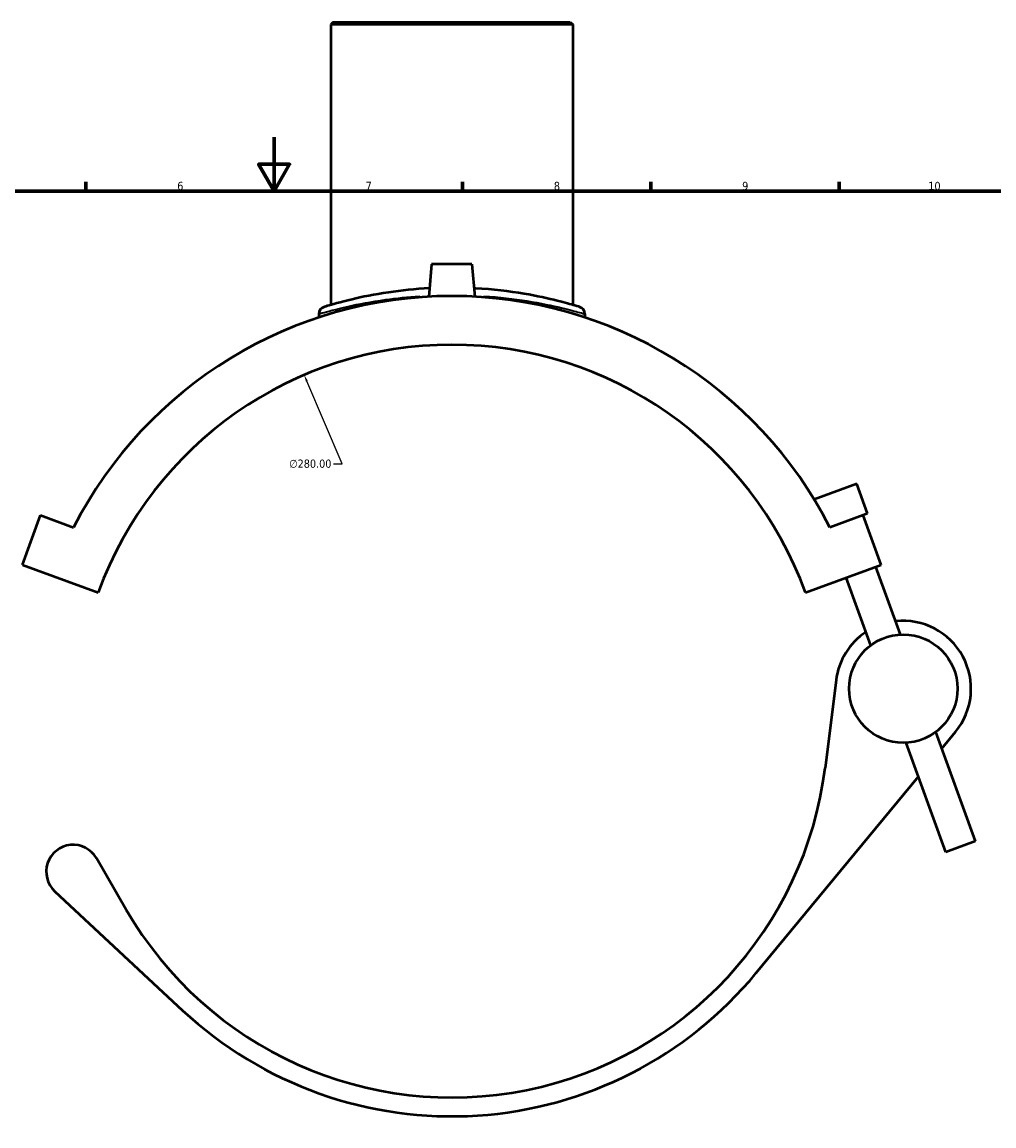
# Model space of a CAD drawing. Header units: millimetres. Extents: x -15 to 1184, y -66 to 1186.
# Tile 3 of 5: x 327 to 688, y 226 to 637. Entities that reach past the tile are written whole.
import ezdxf

# ---------------------------------------------------------------- set-up
doc = ezdxf.new("R2010")
doc.units = ezdxf.units.MM
for name, color, linetype, lineweight in [('Border (ANSI)', 7, 'Continuous', 70), ('Dimension (ANSI)', 7, 'Continuous', 25), ('Visible (ANSI)', 7, 'Continuous', 50), ('Visible Narrow (ANSI)', 7, 'Continuous', 35)]:
    doc.layers.add(name, color=color, linetype=linetype, lineweight=lineweight)
doc.styles.add('Note Text (ANSI)', font='tahoma.ttf')
doc.dimstyles.new('Default - mm (ANSI)', dxfattribs={"dimtxt": 3.048, "dimasz": 2.5, "dimexe": 3.175, "dimexo": 1.6002, "dimgap": 0.8, "dimtad": 0, "dimtoh": 1, "dimrnd": 1e-08, "dimzin": 4, "dimdsep": 46, "dimtxsty": 'Note Text (ANSI)', "dimcen": 0.09, "dimdle": 10, "dimclrd": 256, "dimclre": 256, "dimclrt": 256, "dimadec": 1, "dimazin": 1, "dimtfac": 1, "dimtofl": 0, "dimtmove": 0, "dimatfit": 3, "dimfxl": 1, "dimtolj": 1, "dimtzin": 4, "dimlwd": -1, "dimlwe": -1, "dimarcsym": 0})

# ---------------------------------------------------------------- blocks, each defined once
blk = doc.blocks.new('Borders Default Border')
at = {"layer": 'Border (ANSI)'}
for p, q in [((350.42, 574), (350.42, 577.45)), ((490.58, 574), (490.58, 577.45)), ((560.67, 574), (560.67, 577.45)), ((630.75, 574), (630.75, 577.45))]:
    blk.add_line(p, q, dxfattribs=at)
at = {"layer": 'Border (ANSI)', "flags": 128}
for points in [[(420.5, 594), (420.5, 574), (414.73, 584), (426.27, 584), (420.5, 574)], [(20, 20), (20, 574), (821, 574), (821, 20), (20, 20)]]:
    blk.add_lwpolyline(points, dxfattribs=at)
at = {"layer": 'Border (ANSI)', "attachment_point": 7, "style": 'Note Text (ANSI)'}
for s, insert, char_height in [('6', (384.49, 574.34), 3.05), ('7', (454.6, 574.4), 3.05), ('8', (524.63, 574.33), 3.05), ('9', (594.7, 574.34), 3.05), ('10', (663.96, 574.34), 3.048)]:
    blk.add_mtext(s, dxfattribs=dict(at, insert=insert, char_height=char_height))
blk = doc.blocks.new('*D8')
at = {"layer": 'Defpoints', "color": 0, "transparency": 16777216}
for p in [(431.72, 505.64), (541.58, 248.09)]:
    blk.add_point(p, dxfattribs=at)
at = {"layer": 'Dimension (ANSI)', "transparency": 16777216}
for p, q in [((445.85, 472.51), (432.7, 503.34)), ((442.63, 472.51), (445.85, 472.51))]:
    blk.add_line(p, q, dxfattribs=at)
blk.add_solid([(433.08, 503.5), (432.32, 503.18), (431.72, 505.64)], dxfattribs=at)
at = {"layer": 'Dimension (ANSI)', "transparency": 16777216, "insert": (426.15, 474.15), "char_height": 3.048, "attachment_point": 1, "style": 'Note Text (ANSI)'}
blk.add_mtext('\\A1;∅280.00', dxfattribs=at)

msp = doc.modelspace()

# ---------------------------------------------------------------- linework, layer by layer
at = {"layer": 'Visible (ANSI)'}
for p, q in [((442.55, 636.8649), (441.65, 635.9649)), ((442.55, 636.8649), (530.75, 636.8649)), ((530.75, 636.8649), (531.65, 635.9649)), ((531.65, 635.9649), (441.65, 635.9649)), ((441.65, 635.9649), (441.65, 531.6565)), ((531.65, 635.9649), (531.65, 531.6565)), ((479.15, 546.8649), (478.0886, 534.7329)), ((494.15, 546.8649), (479.15, 546.8649)), ((494.15, 546.8649), (495.2114, 534.7329)), ((437.15, 528.2981), (437.15, 527.016)), ((536.15, 528.2981), (536.15, 527.016)), ((637.3634, 465.0927), (621.5377, 459.3326)), ((641.3856, 454.0419), (637.3634, 465.0927)), ((326.9023, 435.0083), (333.6059, 453.4263)), ((333.6059, 453.4263), (345.9343, 448.9391)), ((639.6942, 453.4263), (627.3657, 448.9391)), ((641.3856, 454.0419), (639.6942, 453.4263)), ((646.3978, 435.0083), (639.6942, 453.4263)), ((326.9023, 435.0083), (355.093, 424.7477)), ((618.207, 424.7477), (646.3978, 435.0083)), ((653.5801, 409.0766), (644.4056, 434.2832)), ((642.5293, 405.0544), (633.3548, 430.2611)), ((629.645, 392.074), (625.5666, 359.4817)), ((681.5627, 332.195), (666.7707, 372.8355)), ((668.9898, 366.7388), (674.0744, 372.8909)), ((670.5119, 328.1729), (655.7199, 368.8134)), ((599.9589, 283.216), (660.3013, 356.2263)), ((681.5627, 332.195), (670.5119, 328.1729)), ((365.5045, 306.6954), (354.3942, 325.877)), ((338.9272, 313.5455), (386.4883, 269.2701))]:
    msp.add_line(p, q, dxfattribs=at)
msp.add_circle((654.65, 388.945), 20.16, dxfattribs=at)
for centre, radius, start, end in [((486.65, 376.8649), 158.1, 27.121404, 152.878596), ((439.85, 528.2981), 2.7, 107.173617, 180), ((533.45, 528.2981), 2.7, 0, 72.826383), ((486.65, 376.8649), 140, 20, 160), ((654.65, 388.945), 25.2, 320.426551, 96.506601), ((654.65, 388.945), 25.2, 123.493399, 172.867427), ((486.65, 376.8649), 140, 210.080125, 352.867427), ((345.7409, 320.8649), 10, 30.080125, 227.049048), ((486.65, 376.8649), 147, 227.049048, 320.426551)]:
    msp.add_arc(centre, radius, start, end, dxfattribs=at)
for points, knots in [([(478.3615, 537.8516), (472.9826, 537.5739), (467.7858, 537.0282), (457.8769, 535.5631), (453.2673, 534.6171), (445.132, 532.6922), (441.9511, 531.753), (439.4815, 531.012), (439.0568, 530.8819), (439.0556, 530.8806)], [23.36586558, 23.36586558, 23.36586558, 23.36586558, 25.00515606, 25.00515606, 26.81227576, 26.81227576, 28.94217082, 28.94217082, 30.04429063, 30.04429063, 30.04429063, 30.04429063]), ([(534.2472, 530.8777), (534.2472, 530.8777), (533.6118, 531.078), (530.9622, 531.8618), (528.7689, 532.4929), (522.5997, 534.0423), (518.3926, 534.9849), (508.1424, 536.7198), (501.9354, 537.4704), (495.2724, 537.8342), (495.1056, 537.843), (494.9386, 537.8516)], [15.02216454, 15.02216454, 15.02216454, 15.02216454, 16.36218552, 16.36218552, 17.8902476, 17.8902476, 19.66595968, 19.66595968, 21.6497652, 21.6497652, 21.70065675, 21.70065675, 21.70065675, 21.70065675])]:
    msp.add_open_spline(points, degree=3, knots=knots, dxfattribs=at)
at = {"layer": 'Visible Narrow (ANSI)'}
msp.add_arc((533.45, 528.2981), 2.7, 3.641319, 69.185064, dxfattribs=at)
for points, knots in [([(437.2755, 528.3369), (437.4622, 528.3909), (437.8616, 528.5055), (440.1642, 529.1587), (443.4723, 530.0822), (451.9328, 531.9748), (456.7267, 532.905), (466.0598, 534.2097), (470.3128, 534.6635), (474.7275, 534.9626)], [-29.70990139, -29.70990139, -29.70990139, -29.70990139, -28.94217082, -28.94217082, -26.81227576, -26.81227576, -25.00515606, -25.00515606, -23.69089494, -23.69089494, -23.69089494, -23.69089494]), ([(498.5726, 534.9628), (504.3147, 534.5733), (509.7789, 533.918), (519.6616, 532.3365), (524.0369, 531.4097), (530.4526, 529.8863), (532.7336, 529.2657), (535.1679, 528.5849), (535.7812, 528.4065), (536.0271, 528.3343)], [-21.375624, -21.375624, -21.375624, -21.375624, -19.66595968, -19.66595968, -17.8902476, -17.8902476, -16.36218552, -16.36218552, -15.35655714, -15.35655714, -15.35655714, -15.35655714])]:
    msp.add_open_spline(points, degree=3, knots=knots, dxfattribs=at)

# ---------------------------------------------------------------- block references
msp.add_blockref('Borders Default Border', (0, 0))

# ---------------------------------------------------------------- dimensions: what is measured, and where the dimension line sits
at = {"layer": 'Dimension (ANSI)'}
dim = msp.add_diameter_dim_2p(p1=(541.581, 248.0915), p2=(431.719, 505.6383), dimstyle='Default - mm (ANSI)', override={"dimtih": 1, "dimdec": 2, "dimlfac": 1, "dimtp": 0, "dimtm": 0, "dimtdec": 2}, dxfattribs=at)
dim.commit()
dim.dimension.update_dxf_attribs({"geometry": '*D8', "text_midpoint": (433.9894, 472.5108), "dimtype": 163})

doc.saveas('drawing.dxf')
